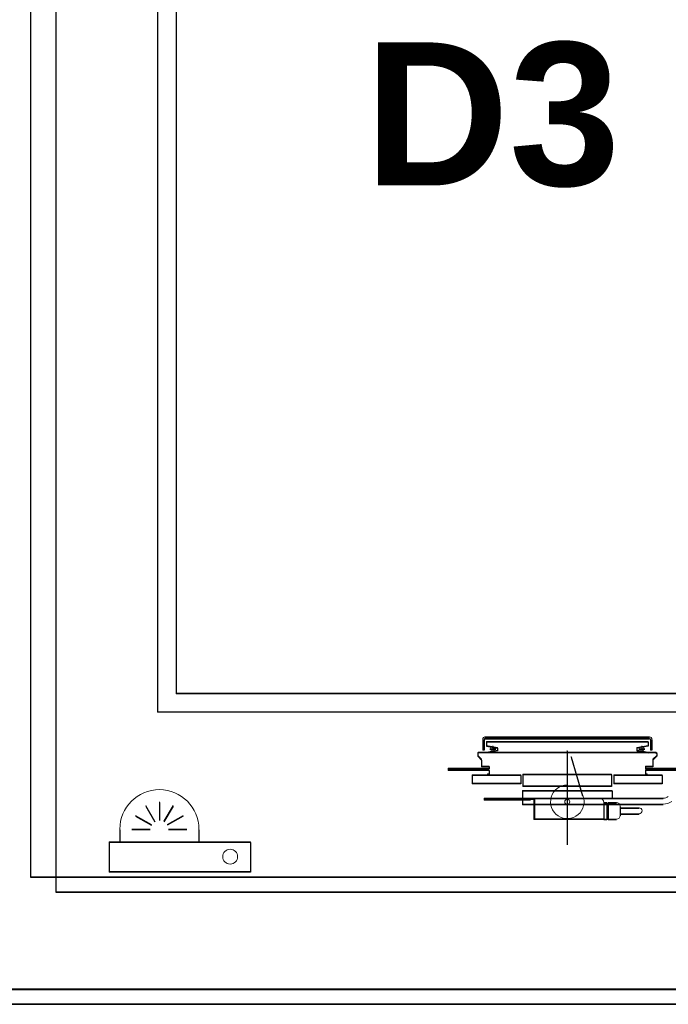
# Model space of a CAD drawing. Header units: millimetres. Extents: x -8642 to 28269, y -6609 to 3701.
# Tile 240 of 256: x 6818 to 6906, y -547 to -415. Entities that reach past the tile are written whole.
import ezdxf
from ezdxf.enums import TextEntityAlignment as Align

# ---------------------------------------------------------------- set-up
doc = ezdxf.new("R2010")
doc.units = ezdxf.units.MM
doc.header["$LTSCALE"] = 1000
doc.header["$MEASUREMENT"] = 0
doc.linetypes.add('rzut 1 pietra$0$ArchiTECH.PC Solid Line Type', pattern=[0])
doc.linetypes.add('SUFIT_1 PIETRO$0$ArchiTECH.PC Solid Line Type', pattern=[0])
doc.layers.add('IS_ARCH', color=254, linetype='Continuous', lineweight=18)
doc.layers.add('SUFIT_1 PIETRO$0$INWENTARYZACJA', color=254, linetype='Continuous')
doc.styles.add('rzut 1 pietra$0$ArchiTECHStyle3', font='arialbd.ttf', dxfattribs={"height": 0.192})

msp = doc.modelspace()

# ---------------------------------------------------------------- linework, layer by layer
at = {"layer": 'IS_ARCH', "linetype": 'rzut 1 pietra$0$ArchiTECH.PC Solid Line Type'}
for p, q in [((6820, -530), (6820, -330)), ((6823.4, -532), (6823.4, -330)), ((6837, -362.82), (6837, -507.82)), ((6837, -362.82), (6837, -507.82)), ((6837, -362.82), (6837, -507.82)), ((6839.5, -365.32), (6839.5, -505.32)), ((6839.5, -365.32), (6839.5, -505.32)), ((6839.5, -365.32), (6839.5, -505.32)), ((6989.5, -505.32), (6839.5, -505.32)), ((6989.5, -505.32), (6839.5, -505.32)), ((6989.5, -505.32), (6839.5, -505.32)), ((6989.5, -507.82), (6837, -507.82)), ((6989.5, -507.82), (6837, -507.82)), ((6989.5, -507.82), (6837, -507.82)), ((6903.05, -511.21), (6880.95, -511.21)), ((6903.05, -511.21), (6880.95, -511.21)), ((6903.05, -511.21), (6880.95, -511.21)), ((6880.65, -511.51), (6880.65, -512.91)), ((6880.65, -511.51), (6880.65, -512.91)), ((6880.65, -511.51), (6880.65, -512.91)), ((6880.85, -511.51), (6880.85, -512.91)), ((6880.85, -511.51), (6880.85, -512.91)), ((6880.85, -511.51), (6880.85, -512.91)), ((6903.05, -511.41), (6880.95, -511.41)), ((6903.05, -511.41), (6880.95, -511.41)), ((6903.05, -511.41), (6880.95, -511.41)), ((6881.15, -511.81), (6881.15, -512.36)), ((6902.85, -511.81), (6881.15, -511.81)), ((6881.15, -511.81), (6881.15, -512.36)), ((6902.85, -511.81), (6881.15, -511.81)), ((6902.85, -511.81), (6881.15, -511.81)), ((6881.15, -511.81), (6881.15, -512.36)), ((6881.15, -512.36), (6882.65, -512.63)), ((6881.15, -512.36), (6882.65, -512.63)), ((6881.15, -512.36), (6882.65, -512.63)), ((6882, -512.39), (6882, -513.23)), ((6882, -512.39), (6882, -513.23)), ((6882, -512.39), (6882, -513.23)), ((6882.65, -512.63), (6882.65, -513)), ((6882.65, -512.63), (6882.65, -513)), ((6882.65, -512.63), (6882.65, -513)), ((6902.85, -512.36), (6901.35, -512.63)), ((6902.85, -512.36), (6901.35, -512.63)), ((6902.85, -512.36), (6901.35, -512.63)), ((6901.35, -512.63), (6901.35, -513)), ((6901.35, -512.63), (6901.35, -513)), ((6901.35, -512.63), (6901.35, -513)), ((6902, -512.39), (6902, -513.23)), ((6902, -512.39), (6902, -513.23)), ((6902, -512.39), (6902, -513.23)), ((6902.85, -511.81), (6902.85, -512.36)), ((6902.85, -511.81), (6902.85, -512.36)), ((6902.85, -511.81), (6902.85, -512.36)), ((6903.15, -511.51), (6903.15, -512.91)), ((6903.15, -511.51), (6903.15, -512.91)), ((6903.15, -511.51), (6903.15, -512.91)), ((6903.35, -511.51), (6903.35, -512.91)), ((6903.35, -511.51), (6903.35, -512.91)), ((6903.35, -511.51), (6903.35, -512.91)), ((6880.1, -513.26), (6880, -513.36)), ((6880.1, -513.26), (6880, -513.36)), ((6880.1, -513.26), (6880, -513.36)), ((6880, -513.36), (6880, -513.71)), ((6880, -513.36), (6880, -513.71)), ((6880, -513.36), (6880, -513.71)), ((6880, -513.71), (6880.5, -514.21)), ((6880, -513.71), (6880.5, -514.21)), ((6880, -513.71), (6880.5, -514.21)), ((6903.9, -513.26), (6880.1, -513.26)), ((6903.9, -513.26), (6880.1, -513.26)), ((6903.9, -513.26), (6880.1, -513.26)), ((6880.85, -512.91), (6880.65, -512.91)), ((6880.85, -512.91), (6880.65, -512.91)), ((6880.85, -512.91), (6880.65, -512.91)), ((6882.65, -513), (6881.15, -513.26)), ((6882.65, -513), (6881.15, -513.26)), ((6882.65, -513), (6881.15, -513.26)), ((6882.42, -512.81), (6881.58, -512.81)), ((6882.42, -512.81), (6881.58, -512.81)), ((6882.42, -512.81), (6881.58, -512.81)), ((6892, -513.04), (6892, -525.61)), ((6892, -513.04), (6892, -525.61)), ((6892, -513.04), (6892, -525.61)), ((6892.5, -513.81), (6894.06, -519.02)), ((6892.5, -513.81), (6894.06, -519.02)), ((6892.5, -513.81), (6894.06, -519.02)), ((6901.35, -513), (6902.85, -513.26)), ((6901.35, -513), (6902.85, -513.26)), ((6901.35, -513), (6902.85, -513.26)), ((6902.42, -512.81), (6901.58, -512.81)), ((6902.42, -512.81), (6901.58, -512.81)), ((6902.42, -512.81), (6901.58, -512.81)), ((6903.35, -512.91), (6903.15, -512.91)), ((6903.35, -512.91), (6903.15, -512.91)), ((6903.35, -512.91), (6903.15, -512.91)), ((6904, -513.71), (6903.5, -514.21)), ((6904, -513.71), (6903.5, -514.21)), ((6904, -513.71), (6903.5, -514.21)), ((6903.9, -513.26), (6904, -513.36)), ((6903.9, -513.26), (6904, -513.36)), ((6903.9, -513.26), (6904, -513.36)), ((6904, -513.36), (6904, -513.71)), ((6904, -513.36), (6904, -513.71)), ((6904, -513.36), (6904, -513.71)), ((6880.5, -514.21), (6880.5, -515.11)), ((6880.5, -514.21), (6880.5, -515.11)), ((6880.5, -514.21), (6880.5, -515.11)), ((6881.5, -515.11), (6880.5, -515.11)), ((6881.5, -515.11), (6880.5, -515.11)), ((6881.5, -515.11), (6880.5, -515.11)), ((6881.5, -515.11), (6881.5, -515.41)), ((6881.5, -515.11), (6881.5, -515.41)), ((6881.5, -515.11), (6881.5, -515.41)), ((6902.5, -515.11), (6902.5, -515.41)), ((6903.5, -515.11), (6902.5, -515.11)), ((6902.5, -515.11), (6902.5, -515.41)), ((6903.5, -515.11), (6902.5, -515.11)), ((6903.5, -515.11), (6902.5, -515.11)), ((6902.5, -515.11), (6902.5, -515.41)), ((6903.5, -514.21), (6903.5, -515.11)), ((6903.5, -514.21), (6903.5, -515.11)), ((6903.5, -514.21), (6903.5, -515.11)), ((6876, -515.41), (6876, -515.61)), ((6881.5, -515.41), (6876, -515.41)), ((6876, -515.41), (6876, -515.61)), ((6881.5, -515.41), (6876, -515.41)), ((6881.5, -515.41), (6876, -515.41)), ((6876, -515.41), (6876, -515.61)), ((6881.5, -515.61), (6876, -515.61)), ((6881.5, -515.61), (6876, -515.61)), ((6881.5, -515.61), (6876, -515.61)), ((6885.75, -516.31), (6879.25, -516.31)), ((6879.25, -516.31), (6879.25, -517.41)), ((6885.75, -516.31), (6879.25, -516.31)), ((6879.25, -516.31), (6879.25, -517.41)), ((6879.25, -516.31), (6879.25, -517.41)), ((6885.75, -516.31), (6879.25, -516.31)), ((6881.5, -516.16), (6881.3, -516.16)), ((6881.3, -516.16), (6881.3, -516.31)), ((6881.5, -516.16), (6881.3, -516.16)), ((6881.3, -516.16), (6881.3, -516.31)), ((6881.3, -516.16), (6881.3, -516.31)), ((6881.5, -516.16), (6881.3, -516.16)), ((6881.5, -515.61), (6881.5, -516.16)), ((6881.5, -515.61), (6881.5, -516.16)), ((6881.5, -515.61), (6881.5, -516.16)), ((6885.75, -516.31), (6885.75, -517.41)), ((6885.75, -516.31), (6885.75, -517.41)), ((6885.75, -516.31), (6885.75, -517.41)), ((6886.05, -516.18), (6886.05, -517.78)), ((6897.95, -516.18), (6886.05, -516.18)), ((6886.05, -516.18), (6886.05, -517.78)), ((6897.95, -516.18), (6886.05, -516.18)), ((6897.95, -516.18), (6886.05, -516.18)), ((6886.05, -516.18), (6886.05, -517.78)), ((6897.95, -516.18), (6897.95, -517.78)), ((6897.95, -516.18), (6897.95, -517.78)), ((6897.95, -516.18), (6897.95, -517.78)), ((6904.75, -516.31), (6898.25, -516.31)), ((6898.25, -516.31), (6898.25, -517.41)), ((6904.75, -516.31), (6898.25, -516.31)), ((6898.25, -516.31), (6898.25, -517.41)), ((6898.25, -516.31), (6898.25, -517.41)), ((6904.75, -516.31), (6898.25, -516.31)), ((6908, -515.41), (6902.5, -515.41)), ((6908, -515.41), (6902.5, -515.41)), ((6908, -515.41), (6902.5, -515.41)), ((6902.5, -515.61), (6902.5, -516.16)), ((6908, -515.61), (6902.5, -515.61)), ((6902.5, -515.61), (6902.5, -516.16)), ((6908, -515.61), (6902.5, -515.61)), ((6908, -515.61), (6902.5, -515.61)), ((6902.5, -515.61), (6902.5, -516.16)), ((6902.7, -516.16), (6902.5, -516.16)), ((6902.7, -516.16), (6902.5, -516.16)), ((6902.7, -516.16), (6902.5, -516.16)), ((6902.7, -516.16), (6902.7, -516.31)), ((6902.7, -516.16), (6902.7, -516.31)), ((6902.7, -516.16), (6902.7, -516.31)), ((6904.75, -516.31), (6904.75, -517.41)), ((6904.75, -516.31), (6904.75, -517.41)), ((6904.75, -516.31), (6904.75, -517.41)), ((6885.75, -517.41), (6879.25, -517.41)), ((6885.75, -517.41), (6879.25, -517.41)), ((6885.75, -517.41), (6879.25, -517.41)), ((6897.95, -517.78), (6886.05, -517.78)), ((6897.95, -517.78), (6886.05, -517.78)), ((6897.95, -517.78), (6886.05, -517.78)), ((6904.75, -517.41), (6898.25, -517.41)), ((6904.75, -517.41), (6898.25, -517.41)), ((6904.75, -517.41), (6898.25, -517.41)), ((6886, -518.41), (6886, -519.41)), ((6898, -518.41), (6886, -518.41)), ((6886, -518.41), (6886, -519.41)), ((6898, -518.41), (6886, -518.41)), ((6898, -518.41), (6886, -518.41)), ((6886, -518.41), (6886, -519.41)), ((6898, -518.41), (6898, -519.41)), ((6898, -518.41), (6898, -519.41)), ((6898, -518.41), (6898, -519.41)), ((6835.41, -520.4), (6836.64, -522.52)), ((6835.41, -520.4), (6836.64, -522.52)), ((6835.41, -520.4), (6836.64, -522.52)), ((6837.25, -519.91), (6837.25, -522.36)), ((6837.25, -519.91), (6837.25, -522.36)), ((6837.25, -519.91), (6837.25, -522.36)), ((6839.09, -520.4), (6837.86, -522.52)), ((6839.09, -520.4), (6837.86, -522.52)), ((6839.09, -520.4), (6837.86, -522.52)), ((6887.95, -519.41), (6880.85, -519.41)), ((6880.85, -519.41), (6880.85, -519.61)), ((6887.95, -519.41), (6880.85, -519.41)), ((6880.85, -519.41), (6880.85, -519.61)), ((6880.85, -519.41), (6880.85, -519.61)), ((6887.95, -519.41), (6880.85, -519.41)), ((6887, -519.61), (6880.85, -519.61)), ((6887, -519.61), (6880.85, -519.61)), ((6887, -519.61), (6880.85, -519.61)), ((6886, -519.42), (6886, -520.22)), ((6904.87, -519.42), (6886, -519.42)), ((6886, -519.42), (6886, -520.22)), ((6904.87, -519.42), (6886, -519.42)), ((6904.87, -519.42), (6886, -519.42)), ((6886, -519.42), (6886, -520.22)), ((6904.87, -520.22), (6886, -520.22)), ((6904.87, -520.22), (6886, -520.22)), ((6904.87, -520.22), (6886, -520.22)), ((6886.5, -519.41), (6886.5, -519.61)), ((6886.5, -519.41), (6886.5, -519.61)), ((6886.5, -519.41), (6886.5, -519.61)), ((6887, -519.41), (6887, -519.61)), ((6887, -519.41), (6887, -519.61)), ((6887, -519.41), (6887, -519.61)), ((6887.5, -519.51), (6887, -519.51)), ((6887.5, -519.51), (6887, -519.51)), ((6887.5, -519.51), (6887, -519.51)), ((6887.5, -519.51), (6887.5, -522.21)), ((6887.5, -519.51), (6887.5, -522.21)), ((6887.5, -519.51), (6887.5, -522.21)), ((6887.6, -519.41), (6887.6, -522.21)), ((6887.6, -519.41), (6887.6, -522.21)), ((6887.6, -519.41), (6887.6, -522.21)), ((6898, -519.41), (6894.19, -519.41)), ((6898, -519.41), (6894.19, -519.41)), ((6898, -519.41), (6894.19, -519.41)), ((6897.3, -520), (6896.9, -520)), ((6897.3, -520), (6896.9, -520)), ((6897.3, -520), (6896.9, -520)), ((6896.9, -520.01), (6896.9, -522.21)), ((6896.9, -520.01), (6896.9, -522.21)), ((6896.9, -520.01), (6896.9, -522.21)), ((6897.3, -520), (6897.3, -522.23)), ((6897.3, -520), (6897.3, -522.23)), ((6897.3, -520), (6897.3, -522.23)), ((6897.5, -520.2), (6897.3, -520.2)), ((6897.5, -520.2), (6897.3, -520.2)), ((6897.5, -520.2), (6897.3, -520.2)), ((6898.6, -520), (6897.5, -520)), ((6897.5, -520), (6897.5, -522.23)), ((6898.6, -520), (6897.5, -520)), ((6897.5, -520), (6897.5, -522.23)), ((6897.5, -520), (6897.5, -522.23)), ((6898.6, -520), (6897.5, -520)), ((6899.1, -520.5), (6899.1, -521.73)), ((6899.1, -520.5), (6899.1, -521.73)), ((6899.1, -520.5), (6899.1, -521.73)), ((6834.06, -521.75), (6836.19, -522.97)), ((6834.06, -521.75), (6836.19, -522.97)), ((6834.06, -521.75), (6836.19, -522.97)), ((6840.44, -521.75), (6838.31, -522.97)), ((6840.44, -521.75), (6838.31, -522.97)), ((6840.44, -521.75), (6838.31, -522.97)), ((6901.64, -520.71), (6899.1, -520.71)), ((6901.64, -520.71), (6899.1, -520.71)), ((6901.64, -520.71), (6899.1, -520.71)), ((6901.64, -521.51), (6899.1, -521.51)), ((6901.64, -521.51), (6899.1, -521.51)), ((6901.64, -521.51), (6899.1, -521.51)), ((6896.9, -522.21), (6887.5, -522.21)), ((6896.9, -522.21), (6887.5, -522.21)), ((6896.9, -522.21), (6887.5, -522.21)), ((6897.3, -522.23), (6896.9, -522.23)), ((6897.3, -522.23), (6896.9, -522.23)), ((6897.3, -522.23), (6896.9, -522.23)), ((6897.5, -522.02), (6897.3, -522.02)), ((6897.5, -522.02), (6897.3, -522.02)), ((6897.5, -522.02), (6897.3, -522.02)), ((6898.6, -522.23), (6897.5, -522.23)), ((6898.6, -522.23), (6897.5, -522.23)), ((6898.6, -522.23), (6897.5, -522.23)), ((6831.94, -523.59), (6831.94, -525.27)), ((6831.94, -523.59), (6831.94, -525.27)), ((6831.94, -523.59), (6831.94, -525.27)), ((6836.02, -523.59), (6833.57, -523.59)), ((6836.02, -523.59), (6833.57, -523.59)), ((6836.02, -523.59), (6833.57, -523.59)), ((6840.93, -523.59), (6838.48, -523.59)), ((6840.93, -523.59), (6838.48, -523.59)), ((6840.93, -523.59), (6838.48, -523.59)), ((6842.56, -523.59), (6842.56, -525.27)), ((6842.56, -523.59), (6842.56, -525.27)), ((6842.56, -523.59), (6842.56, -525.27)), ((6849.5, -525.27), (6830.5, -525.27)), ((6830.5, -525.27), (6830.5, -529.27)), ((6849.5, -525.27), (6830.5, -525.27)), ((6830.5, -525.27), (6830.5, -529.27)), ((6830.5, -525.27), (6830.5, -529.27)), ((6849.5, -525.27), (6830.5, -525.27)), ((6849.5, -525.27), (6849.5, -529.27)), ((6849.5, -525.27), (6849.5, -529.27)), ((6849.5, -525.27), (6849.5, -529.27)), ((6849.5, -529.27), (6830.5, -529.27)), ((6849.5, -529.27), (6830.5, -529.27)), ((6849.5, -529.27), (6830.5, -529.27)), ((7010, -530), (6820, -530)), ((7010, -530), (6820, -530)), ((7010, -530), (6820, -530)), ((7010, -530), (6820, -530)), ((7010, -532), (6823.4, -532)), ((6805, -545), (7025, -545)), ((6808.4, -547), (7025, -547))]:
    msp.add_line(p, q, dxfattribs=at)
for centre, radius in [((6882, -512.81), 0.3), ((6902, -512.81), 0.3), ((6892, -519.91), 0.34), ((6846.75, -527.27), 1)]:
    msp.add_circle(centre, radius, dxfattribs=at)
for centre, radius, start, end in [((6880.95, -511.51), 0.3, 90, 180), ((6880.95, -511.51), 0.3, 90, 180), ((6903.05, -511.51), 0.3, 0, 90), ((6903.05, -511.51), 0.3, 0, 90), ((6880.95, -511.51), 0.1, 90, 180), ((6880.95, -511.51), 0.1, 90, 180), ((6903.05, -511.51), 0.1, 0, 90), ((6903.05, -511.51), 0.1, 0, 90), ((6892, -519.91), 2.25, 90, 23.4577), ((6837.25, -523.59), 5.31, 0, 180), ((6904.87, -518.22), 1.2, 270, 305), ((6896.3, -520.01), 0.6, 0, 90), ((6898.6, -520.5), 0.5, 0, 90), ((6904.87, -518.22), 2, 270, 305), ((6898.6, -521.73), 0.5, 270, 0), ((6901.64, -521.11), 0.4, 270, 90)]:
    msp.add_arc(centre, radius, start, end, dxfattribs=at)
at = {"layer": 'SUFIT_1 PIETRO$0$INWENTARYZACJA', "linetype": 'SUFIT_1 PIETRO$0$ArchiTECH.PC Solid Line Type'}
for p, q in [((6820, -530.08), (6820, -330.08)), ((6823.4, -532.08), (6823.4, -330.08)), ((6837, -362.9), (6837, -507.9)), ((6837, -362.9), (6837, -507.9)), ((6837, -362.9), (6837, -507.9)), ((6839.5, -365.4), (6839.5, -505.4)), ((6839.5, -365.4), (6839.5, -505.4)), ((6839.5, -365.4), (6839.5, -505.4)), ((6989.5, -505.4), (6839.5, -505.4)), ((6989.5, -505.4), (6839.5, -505.4)), ((6989.5, -505.4), (6839.5, -505.4)), ((6989.5, -507.9), (6837, -507.9)), ((6989.5, -507.9), (6837, -507.9)), ((6989.5, -507.9), (6837, -507.9)), ((6903.05, -511.3), (6880.95, -511.3)), ((6903.05, -511.3), (6880.95, -511.3)), ((6903.05, -511.3), (6880.95, -511.3)), ((6880.65, -511.6), (6880.65, -513)), ((6880.65, -511.6), (6880.65, -513)), ((6880.65, -511.6), (6880.65, -513)), ((6880.85, -511.6), (6880.85, -513)), ((6880.85, -511.6), (6880.85, -513)), ((6880.85, -511.6), (6880.85, -513)), ((6903.05, -511.5), (6880.95, -511.5)), ((6903.05, -511.5), (6880.95, -511.5)), ((6903.05, -511.5), (6880.95, -511.5)), ((6881.15, -511.9), (6881.15, -512.45)), ((6902.85, -511.9), (6881.15, -511.9)), ((6902.85, -511.9), (6881.15, -511.9)), ((6881.15, -511.9), (6881.15, -512.45)), ((6902.85, -511.9), (6881.15, -511.9)), ((6881.15, -511.9), (6881.15, -512.45)), ((6881.15, -512.45), (6882.65, -512.71)), ((6881.15, -512.45), (6882.65, -512.71)), ((6881.15, -512.45), (6882.65, -512.71)), ((6882, -512.48), (6882, -513.32)), ((6882, -512.48), (6882, -513.32)), ((6882, -512.48), (6882, -513.32)), ((6902.85, -512.45), (6901.35, -512.71)), ((6902.85, -512.45), (6901.35, -512.71)), ((6902.85, -512.45), (6901.35, -512.71)), ((6902, -512.48), (6902, -513.32)), ((6902, -512.48), (6902, -513.32)), ((6902, -512.48), (6902, -513.32)), ((6902.85, -511.9), (6902.85, -512.45)), ((6902.85, -511.9), (6902.85, -512.45)), ((6902.85, -511.9), (6902.85, -512.45)), ((6903.15, -511.6), (6903.15, -513)), ((6903.15, -511.6), (6903.15, -513)), ((6903.15, -511.6), (6903.15, -513)), ((6903.35, -511.6), (6903.35, -513)), ((6903.35, -511.6), (6903.35, -513)), ((6903.35, -511.6), (6903.35, -513)), ((6880.1, -513.35), (6880, -513.45)), ((6880.1, -513.35), (6880, -513.45)), ((6880.1, -513.35), (6880, -513.45)), ((6880, -513.45), (6880, -513.8)), ((6880, -513.45), (6880, -513.8)), ((6880, -513.45), (6880, -513.8)), ((6880, -513.8), (6880.5, -514.3)), ((6880, -513.8), (6880.5, -514.3)), ((6880, -513.8), (6880.5, -514.3)), ((6903.9, -513.35), (6880.1, -513.35)), ((6903.9, -513.35), (6880.1, -513.35)), ((6903.9, -513.35), (6880.1, -513.35)), ((6880.85, -513), (6880.65, -513)), ((6880.85, -513), (6880.65, -513)), ((6880.85, -513), (6880.65, -513)), ((6882.65, -513.08), (6881.15, -513.35)), ((6882.65, -513.08), (6881.15, -513.35)), ((6882.65, -513.08), (6881.15, -513.35)), ((6882.42, -512.9), (6881.58, -512.9)), ((6882.42, -512.9), (6881.58, -512.9)), ((6882.42, -512.9), (6881.58, -512.9)), ((6882.65, -512.71), (6882.65, -513.08)), ((6882.65, -512.71), (6882.65, -513.08)), ((6882.65, -512.71), (6882.65, -513.08)), ((6892, -513.12), (6892, -525.69)), ((6892, -513.12), (6892, -525.69)), ((6892, -513.12), (6892, -525.69)), ((6892.5, -513.9), (6894.06, -519.1)), ((6892.5, -513.9), (6894.06, -519.1)), ((6892.5, -513.9), (6894.06, -519.1)), ((6901.35, -512.71), (6901.35, -513.08)), ((6901.35, -512.71), (6901.35, -513.08)), ((6901.35, -512.71), (6901.35, -513.08)), ((6901.35, -513.08), (6902.85, -513.35)), ((6901.35, -513.08), (6902.85, -513.35)), ((6901.35, -513.08), (6902.85, -513.35)), ((6902.42, -512.9), (6901.58, -512.9)), ((6902.42, -512.9), (6901.58, -512.9)), ((6902.42, -512.9), (6901.58, -512.9)), ((6903.35, -513), (6903.15, -513)), ((6903.35, -513), (6903.15, -513)), ((6903.35, -513), (6903.15, -513)), ((6904, -513.8), (6903.5, -514.3)), ((6904, -513.8), (6903.5, -514.3)), ((6904, -513.8), (6903.5, -514.3)), ((6903.9, -513.35), (6904, -513.45)), ((6903.9, -513.35), (6904, -513.45)), ((6903.9, -513.35), (6904, -513.45)), ((6904, -513.45), (6904, -513.8)), ((6904, -513.45), (6904, -513.8)), ((6904, -513.45), (6904, -513.8)), ((6880.5, -514.3), (6880.5, -515.2)), ((6880.5, -514.3), (6880.5, -515.2)), ((6880.5, -514.3), (6880.5, -515.2)), ((6881.5, -515.2), (6880.5, -515.2)), ((6881.5, -515.2), (6880.5, -515.2)), ((6881.5, -515.2), (6880.5, -515.2)), ((6881.5, -515.2), (6881.5, -515.5)), ((6881.5, -515.2), (6881.5, -515.5)), ((6881.5, -515.2), (6881.5, -515.5)), ((6902.5, -515.2), (6902.5, -515.5)), ((6903.5, -515.2), (6902.5, -515.2)), ((6903.5, -515.2), (6902.5, -515.2)), ((6902.5, -515.2), (6902.5, -515.5)), ((6903.5, -515.2), (6902.5, -515.2)), ((6902.5, -515.2), (6902.5, -515.5)), ((6903.5, -514.3), (6903.5, -515.2)), ((6903.5, -514.3), (6903.5, -515.2)), ((6903.5, -514.3), (6903.5, -515.2)), ((6876, -515.5), (6876, -515.7)), ((6881.5, -515.5), (6876, -515.5)), ((6881.5, -515.5), (6876, -515.5)), ((6876, -515.5), (6876, -515.7)), ((6881.5, -515.5), (6876, -515.5)), ((6876, -515.5), (6876, -515.7)), ((6881.5, -515.7), (6876, -515.7)), ((6881.5, -515.7), (6876, -515.7)), ((6881.5, -515.7), (6876, -515.7)), ((6885.75, -516.4), (6879.25, -516.4)), ((6879.25, -516.4), (6879.25, -517.5)), ((6879.25, -516.4), (6879.25, -517.5)), ((6885.75, -516.4), (6879.25, -516.4)), ((6879.25, -516.4), (6879.25, -517.5)), ((6885.75, -516.4), (6879.25, -516.4)), ((6881.5, -516.25), (6881.3, -516.25)), ((6881.3, -516.25), (6881.3, -516.4)), ((6881.3, -516.25), (6881.3, -516.4)), ((6881.5, -516.25), (6881.3, -516.25)), ((6881.3, -516.25), (6881.3, -516.4)), ((6881.5, -516.25), (6881.3, -516.25)), ((6881.5, -515.7), (6881.5, -516.25)), ((6881.5, -515.7), (6881.5, -516.25)), ((6881.5, -515.7), (6881.5, -516.25)), ((6885.75, -516.4), (6885.75, -517.5)), ((6885.75, -516.4), (6885.75, -517.5)), ((6885.75, -516.4), (6885.75, -517.5)), ((6886.05, -516.27), (6886.05, -517.87)), ((6897.95, -516.27), (6886.05, -516.27)), ((6897.95, -516.27), (6886.05, -516.27)), ((6886.05, -516.27), (6886.05, -517.87)), ((6897.95, -516.27), (6886.05, -516.27)), ((6886.05, -516.27), (6886.05, -517.87)), ((6897.95, -516.27), (6897.95, -517.87)), ((6897.95, -516.27), (6897.95, -517.87)), ((6897.95, -516.27), (6897.95, -517.87)), ((6904.75, -516.4), (6898.25, -516.4)), ((6898.25, -516.4), (6898.25, -517.5)), ((6898.25, -516.4), (6898.25, -517.5)), ((6904.75, -516.4), (6898.25, -516.4)), ((6898.25, -516.4), (6898.25, -517.5)), ((6904.75, -516.4), (6898.25, -516.4)), ((6908, -515.5), (6902.5, -515.5)), ((6908, -515.5), (6902.5, -515.5)), ((6908, -515.5), (6902.5, -515.5)), ((6902.5, -515.7), (6902.5, -516.25)), ((6908, -515.7), (6902.5, -515.7)), ((6908, -515.7), (6902.5, -515.7)), ((6902.5, -515.7), (6902.5, -516.25)), ((6908, -515.7), (6902.5, -515.7)), ((6902.5, -515.7), (6902.5, -516.25)), ((6902.7, -516.25), (6902.5, -516.25)), ((6902.7, -516.25), (6902.5, -516.25)), ((6902.7, -516.25), (6902.5, -516.25)), ((6902.7, -516.25), (6902.7, -516.4)), ((6902.7, -516.25), (6902.7, -516.4)), ((6902.7, -516.25), (6902.7, -516.4)), ((6904.75, -516.4), (6904.75, -517.5)), ((6904.75, -516.4), (6904.75, -517.5)), ((6904.75, -516.4), (6904.75, -517.5)), ((6885.75, -517.5), (6879.25, -517.5)), ((6885.75, -517.5), (6879.25, -517.5)), ((6885.75, -517.5), (6879.25, -517.5)), ((6897.95, -517.87), (6886.05, -517.87)), ((6897.95, -517.87), (6886.05, -517.87)), ((6897.95, -517.87), (6886.05, -517.87)), ((6904.75, -517.5), (6898.25, -517.5)), ((6904.75, -517.5), (6898.25, -517.5)), ((6904.75, -517.5), (6898.25, -517.5)), ((6886, -518.5), (6886, -519.5)), ((6898, -518.5), (6886, -518.5)), ((6898, -518.5), (6886, -518.5)), ((6886, -518.5), (6886, -519.5)), ((6898, -518.5), (6886, -518.5)), ((6886, -518.5), (6886, -519.5)), ((6898, -518.5), (6898, -519.5)), ((6898, -518.5), (6898, -519.5)), ((6898, -518.5), (6898, -519.5)), ((6835.41, -520.48), (6836.64, -522.61)), ((6835.41, -520.48), (6836.64, -522.61)), ((6835.41, -520.48), (6836.64, -522.61)), ((6837.25, -519.99), (6837.25, -522.44)), ((6837.25, -519.99), (6837.25, -522.44)), ((6837.25, -519.99), (6837.25, -522.44)), ((6839.09, -520.48), (6837.86, -522.61)), ((6839.09, -520.48), (6837.86, -522.61)), ((6839.09, -520.48), (6837.86, -522.61)), ((6887.95, -519.5), (6880.85, -519.5)), ((6880.85, -519.5), (6880.85, -519.7)), ((6880.85, -519.5), (6880.85, -519.7)), ((6887.95, -519.5), (6880.85, -519.5)), ((6880.85, -519.5), (6880.85, -519.7)), ((6887.95, -519.5), (6880.85, -519.5)), ((6887, -519.7), (6880.85, -519.7)), ((6887, -519.7), (6880.85, -519.7)), ((6887, -519.7), (6880.85, -519.7)), ((6886, -519.5), (6886, -520.3)), ((6904.87, -519.5), (6886, -519.5)), ((6904.87, -519.5), (6886, -519.5)), ((6886, -519.5), (6886, -520.3)), ((6904.87, -519.5), (6886, -519.5)), ((6886, -519.5), (6886, -520.3)), ((6904.87, -520.3), (6886, -520.3)), ((6904.87, -520.3), (6886, -520.3)), ((6904.87, -520.3), (6886, -520.3)), ((6886.5, -519.5), (6886.5, -519.7)), ((6886.5, -519.5), (6886.5, -519.7)), ((6886.5, -519.5), (6886.5, -519.7)), ((6887, -519.5), (6887, -519.7)), ((6887, -519.5), (6887, -519.7)), ((6887, -519.5), (6887, -519.7)), ((6887.5, -519.6), (6887, -519.6)), ((6887.5, -519.6), (6887, -519.6)), ((6887.5, -519.6), (6887, -519.6)), ((6887.5, -519.6), (6887.5, -522.3)), ((6887.5, -519.6), (6887.5, -522.3)), ((6887.5, -519.6), (6887.5, -522.3)), ((6887.6, -519.5), (6887.6, -522.3)), ((6887.6, -519.5), (6887.6, -522.3)), ((6887.6, -519.5), (6887.6, -522.3)), ((6898, -519.5), (6894.19, -519.5)), ((6898, -519.5), (6894.19, -519.5)), ((6898, -519.5), (6894.19, -519.5)), ((6897.3, -520.08), (6896.9, -520.08)), ((6897.3, -520.08), (6896.9, -520.08)), ((6897.3, -520.08), (6896.9, -520.08)), ((6896.9, -520.1), (6896.9, -522.3)), ((6896.9, -520.1), (6896.9, -522.3)), ((6896.9, -520.1), (6896.9, -522.3)), ((6897.3, -520.08), (6897.3, -522.31)), ((6897.3, -520.08), (6897.3, -522.31)), ((6897.3, -520.08), (6897.3, -522.31)), ((6897.5, -520.29), (6897.3, -520.29)), ((6897.5, -520.29), (6897.3, -520.29)), ((6897.5, -520.29), (6897.3, -520.29)), ((6898.6, -520.08), (6897.5, -520.08)), ((6897.5, -520.08), (6897.5, -522.31)), ((6897.5, -520.08), (6897.5, -522.31)), ((6898.6, -520.08), (6897.5, -520.08)), ((6897.5, -520.08), (6897.5, -522.31)), ((6898.6, -520.08), (6897.5, -520.08)), ((6834.06, -521.83), (6836.19, -523.06)), ((6834.06, -521.83), (6836.19, -523.06)), ((6834.06, -521.83), (6836.19, -523.06)), ((6840.44, -521.83), (6838.31, -523.06)), ((6840.44, -521.83), (6838.31, -523.06)), ((6840.44, -521.83), (6838.31, -523.06)), ((6899.1, -520.58), (6899.1, -521.81)), ((6899.1, -520.58), (6899.1, -521.81)), ((6899.1, -520.58), (6899.1, -521.81)), ((6901.64, -520.8), (6899.1, -520.8)), ((6901.64, -520.8), (6899.1, -520.8)), ((6901.64, -520.8), (6899.1, -520.8)), ((6901.64, -521.6), (6899.1, -521.6)), ((6901.64, -521.6), (6899.1, -521.6)), ((6901.64, -521.6), (6899.1, -521.6)), ((6896.9, -522.3), (6887.5, -522.3)), ((6896.9, -522.3), (6887.5, -522.3)), ((6896.9, -522.3), (6887.5, -522.3)), ((6897.3, -522.31), (6896.9, -522.31)), ((6897.3, -522.31), (6896.9, -522.31)), ((6897.3, -522.31), (6896.9, -522.31)), ((6897.5, -522.11), (6897.3, -522.11)), ((6897.5, -522.11), (6897.3, -522.11)), ((6897.5, -522.11), (6897.3, -522.11)), ((6898.6, -522.31), (6897.5, -522.31)), ((6898.6, -522.31), (6897.5, -522.31)), ((6898.6, -522.31), (6897.5, -522.31)), ((6831.94, -523.67), (6831.94, -525.36)), ((6831.94, -523.67), (6831.94, -525.36)), ((6831.94, -523.67), (6831.94, -525.36)), ((6836.02, -523.67), (6833.57, -523.67)), ((6836.02, -523.67), (6833.57, -523.67)), ((6836.02, -523.67), (6833.57, -523.67)), ((6840.93, -523.67), (6838.48, -523.67)), ((6840.93, -523.67), (6838.48, -523.67)), ((6840.93, -523.67), (6838.48, -523.67)), ((6842.56, -523.67), (6842.56, -525.36)), ((6842.56, -523.67), (6842.56, -525.36)), ((6842.56, -523.67), (6842.56, -525.36)), ((6849.5, -525.36), (6830.5, -525.36)), ((6830.5, -525.36), (6830.5, -529.36)), ((6830.5, -525.36), (6830.5, -529.36)), ((6849.5, -525.36), (6830.5, -525.36)), ((6830.5, -525.36), (6830.5, -529.36)), ((6849.5, -525.36), (6830.5, -525.36)), ((6849.5, -525.36), (6849.5, -529.36)), ((6849.5, -525.36), (6849.5, -529.36)), ((6849.5, -525.36), (6849.5, -529.36)), ((6849.5, -529.36), (6830.5, -529.36)), ((6849.5, -529.36), (6830.5, -529.36)), ((6849.5, -529.36), (6830.5, -529.36)), ((7010, -530.08), (6820, -530.08)), ((7010, -530.08), (6820, -530.08)), ((7010, -530.08), (6820, -530.08)), ((7010, -530.08), (6820, -530.08)), ((7010, -532.08), (6823.4, -532.08)), ((6805, -545.08), (7025, -545.08)), ((6808.4, -547.08), (7025, -547.08))]:
    msp.add_line(p, q, dxfattribs=at)

# ---------------------------------------------------------------- texts
at = {"layer": 'IS_ARCH', "style": 'rzut 1 pietra$0$ArchiTECHStyle3'}
msp.add_text('D3', height=19.2, dxfattribs=at).set_placement((6864.82, -442.96), align=Align.BOTTOM_LEFT)

doc.saveas('drawing.dxf')
